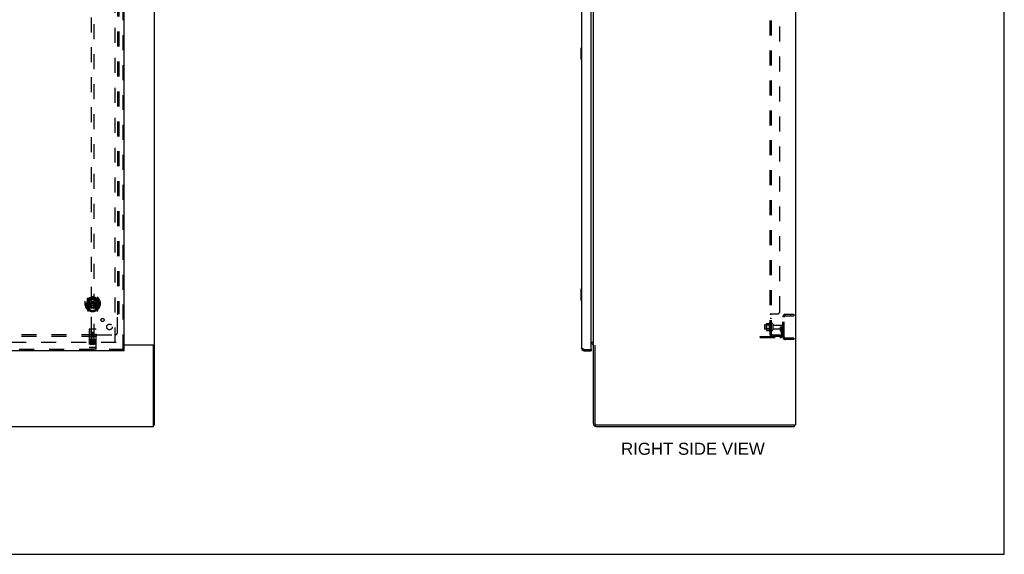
# Model space of a CAD drawing. Header units: inches. Extents: x 0 to 243, y 0 to 157.
# Tile 58 of 69: x 155 to 243, y 0 to 48. Entities that reach past the tile are written whole.
import ezdxf

# ---------------------------------------------------------------- set-up
doc = ezdxf.new("R2010")
doc.units = ezdxf.units.IN
doc.header["$LTSCALE"] = 13.357143
doc.header["$MEASUREMENT"] = 0
doc.linetypes.add('HIDDEN', pattern=[0.2, 0.1, -0.1])
doc.layers.get('0').update_dxf_attribs({"linetype": 'CONTINUOUS'})
for name, color, linetype in [('DEFAULT_2', 8, 'HIDDEN'), ('DIMENSIONS', 7, 'CONTINUOUS'), ('MAIN_DOOR_ASSEMBLY', 7, 'CONTINUOUS'), ('SUBPANELS', 7, 'CONTINUOUS')]:
    doc.layers.add(name, color=color, linetype=linetype)
doc.styles.get("Standard").update_dxf_attribs({"font": 'arial.ttf'})

msp = doc.modelspace()

# ---------------------------------------------------------------- linework, layer by layer
at = {"color": 7, "linetype": 'Continuous'}
for p, q in [((242.8571, 0), (242.8571, 157.1429)), ((224.2344, 95.2829), (224.2344, 11.5329)), ((167.1095, 11.5329), (167.1095, 66.0009)), ((206.2344, 18.6891), (206.2344, 66.0009)), ((164.422, 18.6891), (167.0488, 18.6891)), ((166.9845, 18.6579), (164.422, 18.6579)), ((167.0118, 18.6515), (167.1095, 18.6515)), ((167.047, 11.4079), (167.047, 18.5954)), ((206.0304, 18.9079), (206.1094, 18.9079)), ((206.1094, 18.7829), (206.0304, 18.7829)), ((206.2344, 11.6579), (206.2344, 18.6579)), ((206.3594, 18.6515), (206.3594, 11.6579)), ((49.172, 11.4079), (167.047, 11.4079)), ((167.1095, 11.5329), (167.047, 11.5329)), ((224.2344, 11.5329), (206.4844, 11.5329)), ((206.4844, 11.4079), (224.1719, 11.4079)), ((224.1719, 11.4079), (224.1719, 11.5329)), ((0, 0), (242.8571, 0))]:
    msp.add_line(p, q, dxfattribs=at)
at = {"color": 3, "linetype": 'Continuous'}
for points in [[(166.9542, 18.6891), (166.9538, 18.6871), (166.9537, 18.6852), (166.9539, 18.6833), (166.9543, 18.6816), (166.9549, 18.6799), (166.9558, 18.6782), (166.9569, 18.6766), (166.9584, 18.675), (166.9599, 18.6734), (166.9617, 18.6719), (166.9636, 18.6705), (166.9656, 18.6692), (166.9678, 18.6678), (166.9723, 18.6651)], [(166.9723, 18.6651), (166.9745, 18.6637), (166.9767, 18.6623), (166.9787, 18.6608), (166.9805, 18.6592), (166.9818, 18.6579)]]:
    msp.add_lwpolyline(points, dxfattribs=at)
at = {"color": 7, "linetype": 'Continuous'}
for points in [[(167.0488, 18.6891), (167.0509, 18.6875), (167.0534, 18.6859), (167.0562, 18.6844), (167.0594, 18.6828), (167.0629, 18.6812), (167.0666, 18.6797), (167.0704, 18.6782), (167.0781, 18.6752)], [(167.0781, 18.6752), (167.0819, 18.6737), (167.0855, 18.6723), (167.0889, 18.6708), (167.0921, 18.6694), (167.095, 18.6679), (167.0978, 18.6664), (167.1003, 18.6648), (167.1025, 18.6632), (167.1044, 18.6616), (167.106, 18.66), (167.1072, 18.6584), (167.1082, 18.6567), (167.1089, 18.655), (167.1093, 18.6533), (167.1095, 18.6515)]]:
    msp.add_lwpolyline(points, dxfattribs=at)
for centre, radius, start, end in [((166.9845, 18.5954), 0.0625, 0, 90), ((206.1094, 18.6579), 0.125, 0, 90), ((206.4844, 11.6579), 0.25, 180, 270), ((206.4844, 11.6579), 0.125, 180, 270)]:
    msp.add_arc(centre, radius, start, end, dxfattribs=at)
at = {"color": 3, "linetype": 'Continuous'}
msp.add_arc((206.1094, 18.6579), 0.25, 60.380685, 90, dxfattribs=at)
at = {"layer": 'DEFAULT_2', "color": 8, "linetype": 'HIDDEN'}
for p, q in [((163.6095, 18.9079), (163.6095, 91.9078)), ((223.1094, 19.4079), (223.1094, 21.1579)), ((223.2344, 19.4079), (223.2344, 21.1579)), ((223.3594, 21.4079), (224.1094, 21.4079)), ((223.3594, 21.2829), (224.1094, 21.2829)), ((223.7969, 21.4079), (223.7969, 21.2829)), ((224.1094, 21.4079), (224.1094, 21.2829)), ((221.4844, 20.4359), (221.4844, 20.1299)), ((221.5144, 20.4659), (222.1094, 20.4659)), ((221.6484, 20.5385), (221.6484, 20.0272)), ((221.6684, 20.4664), (221.6484, 20.4864)), ((221.9644, 20.4664), (221.6684, 20.4664)), ((221.6684, 20.4664), (221.6684, 20.0994)), ((221.6697, 20.6017), (221.8878, 20.6017)), ((221.9144, 20.6387), (221.9144, 19.927)), ((221.9644, 20.4664), (221.9844, 20.4864)), ((221.9644, 20.4664), (221.9644, 20.0994)), ((221.9844, 19.9487), (221.9844, 20.617)), ((222.1094, 20.0184), (222.1094, 20.5474)), ((222.2154, 20.5474), (222.2154, 20.0184)), ((222.2779, 20.4489), (223.0794, 20.4489)), ((222.9154, 20.2829), (223.0054, 20.2828)), ((222.9154, 19.9423), (222.9154, 20.2829)), ((223.0054, 20.2828), (223.1094, 20.2829)), ((223.0054, 19.5816), (223.0054, 20.2828)), ((223.0194, 19.9423), (223.0194, 20.2829)), ((223.1094, 20.2829), (223.0702, 20.2829)), ((221.1094, 19.4391), (222.8629, 19.4391)), ((221.1094, 19.3351), (221.1094, 19.4391)), ((221.1094, 19.3351), (222.8629, 19.3351)), ((221.3564, 19.3351), (221.3564, 19.4391)), ((221.5144, 20.0999), (222.1094, 20.0999)), ((221.6124, 19.3351), (221.6124, 19.4391)), ((221.6684, 20.0994), (221.6484, 20.0794)), ((221.9644, 20.0994), (221.6684, 20.0994)), ((221.6697, 19.964), (221.8878, 19.964)), ((221.9644, 20.0994), (221.9844, 20.0794)), ((222.2779, 20.1169), (223.0794, 20.1169)), ((223.0194, 20.1079), (222.9154, 20.1079)), ((222.9368, 19.8757), (222.9858, 19.8078)), ((223.0212, 19.9365), (223.0702, 19.8686)), ((163.7032, 18.9079), (128.7345, 18.9079)), ((224.1094, 19.2829), (223.3594, 19.2829)), ((224.1094, 19.1579), (223.3594, 19.1579)), ((223.7969, 19.2829), (223.7969, 19.1579)), ((224.1094, 19.2829), (224.1094, 19.1579))]:
    msp.add_line(p, q, dxfattribs=at)
for points in [[(221.6605, 20.5958), (221.6613, 20.5972), (221.6623, 20.5986), (221.6636, 20.5997), (221.665, 20.6006), (221.6666, 20.6013), (221.6683, 20.6016), (221.6697, 20.6017)], [(221.8967, 20.607), (221.8965, 20.6068), (221.8964, 20.6065), (221.8962, 20.6062), (221.896, 20.606), (221.8958, 20.6057), (221.8956, 20.6054), (221.8953, 20.6051), (221.895, 20.6047), (221.8947, 20.6044), (221.8943, 20.6041), (221.8939, 20.6037), (221.8934, 20.6034), (221.8928, 20.603), (221.8921, 20.6027), (221.8913, 20.6023), (221.8903, 20.602), (221.8891, 20.6018), (221.8879, 20.6017)], [(221.6605, 19.9699), (221.6613, 19.9685), (221.6623, 19.9671), (221.6636, 19.966), (221.665, 19.9651), (221.6666, 19.9644), (221.6683, 19.9641), (221.6697, 19.964)], [(221.8879, 19.964), (221.8891, 19.9639), (221.8903, 19.9637), (221.8913, 19.9634), (221.8921, 19.963), (221.8928, 19.9627), (221.8934, 19.9623), (221.8939, 19.962), (221.8943, 19.9616), (221.8947, 19.9613), (221.895, 19.961), (221.8953, 19.9606), (221.8956, 19.9603), (221.8958, 19.96), (221.896, 19.9597), (221.8962, 19.9595), (221.8964, 19.9592), (221.8965, 19.9589), (221.8967, 19.9587)]]:
    msp.add_lwpolyline(points, dxfattribs=at)
for centre, radius, start, end in [((223.3594, 21.1579), 0.25, 90, 180), ((223.3594, 21.1579), 0.125, 90, 180), ((221.5144, 20.4359), 0.03, 90, 180), ((221.7896, 20.5385), 0.1412, 156.049995, 180), ((222.5145, 20.2829), 0.6977, 149.336868, 152.318604), ((221.946, 20.617), 0.0384, 0, 145.550335), ((222.1624, 20.5474), 0.053, 0, 180), ((222.2779, 20.5114), 0.0625, 180, 270), ((223.0794, 20.4189), 0.03, 0, 90), ((221.5144, 20.1299), 0.03, 180, 270), ((221.7896, 20.0272), 0.1412, 180, 203.950005), ((222.5145, 20.2829), 0.6977, 207.681396, 210.663132), ((221.946, 19.9487), 0.0384, 214.449665, 360), ((222.1624, 20.0184), 0.053, 180, 360), ((222.2779, 20.0544), 0.0625, 90, 180), ((222.8629, 19.5816), 0.2465, 270, 360), ((222.8629, 19.5816), 0.1425, 270, 360), ((223.0294, 19.9423), 0.114, 180, 215.753887), ((222.9014, 19.747), 0.104, 0, 35.753887), ((223.0294, 19.9423), 0.01, 180, 215.753887), ((222.9014, 19.747), 0.208, 0, 35.753887), ((223.0794, 20.1469), 0.03, 270, 360), ((223.3594, 19.4079), 0.25, 180, 270), ((223.3594, 19.4079), 0.125, 180, 270)]:
    msp.add_arc(centre, radius, start, end, dxfattribs=at)
at = {"layer": 'MAIN_DOOR_ASSEMBLY', "color": 8, "linetype": 'HIDDEN'}
for p, q in [((164.318, 18.2619), (164.318, 92.5539)), ((161.4845, 53.2371), (161.4845, 19.2354)), ((161.7345, 19.2354), (161.7345, 53.2371)), ((161.1095, 22.8631), (161.1095, 21.8956)), ((162.1095, 21.8956), (162.1095, 22.8631)), ((161.027, 22.3794), (161.042, 22.3793)), ((161.027, 22.3794), (161.027, 21.9912)), ((161.0345, 21.9684), (161.0345, 22.426)), ((161.227, 22.0503), (161.167, 22.0503)), ((161.167, 22.0503), (161.167, 21.9003)), ((161.2047, 21.9539), (161.1753, 21.908)), ((161.227, 22.8093), (161.227, 21.7931)), ((161.2345, 22.7845), (161.2345, 21.7814)), ((161.237, 22.0134), (161.237, 21.8061)), ((161.327, 22.0514), (161.2545, 22.0514)), ((161.3228, 22.0334), (161.257, 22.0334)), ((161.327, 22.0612), (161.327, 22.6925)), ((161.3345, 22.7448), (161.3345, 22.6419)), ((161.3345, 22.0808), (161.3345, 21.8281)), ((161.4464, 22.0352), (161.477, 22.3794)), ((161.4468, 22.7187), (161.477, 22.3794)), ((161.742, 22.3794), (161.477, 22.3794)), ((161.7721, 22.7187), (161.742, 22.3794)), ((161.7726, 22.0352), (161.742, 22.3794)), ((161.8845, 22.6419), (161.8845, 22.7448)), ((161.8845, 21.8281), (161.8845, 22.0808)), ((161.892, 22.6925), (161.892, 22.0612)), ((161.9645, 22.0514), (161.892, 22.0514)), ((161.962, 22.0334), (161.8962, 22.0334)), ((161.982, 21.8061), (161.982, 22.0134)), ((161.9845, 22.7845), (161.9845, 21.7814)), ((161.992, 22.8093), (161.992, 21.7931)), ((162.052, 22.0503), (161.992, 22.0503)), ((162.0437, 21.908), (162.0142, 21.9539)), ((162.052, 21.9003), (162.052, 22.0503)), ((162.192, 22.3794), (162.177, 22.3793)), ((162.1845, 21.9684), (162.1845, 22.426)), ((162.192, 22.3794), (162.192, 21.9912)), ((161.1139, 21.885), (161.1841, 21.7095)), ((161.167, 21.9003), (161.2345, 21.9003)), ((161.2054, 21.7897), (161.2099, 21.7866)), ((161.2128, 21.7125), (161.227, 21.7931)), ((161.3045, 21.7313), (161.2345, 21.8403)), ((161.9845, 21.8403), (161.9145, 21.7313)), ((161.9845, 21.9003), (162.052, 21.9003)), ((161.992, 21.7931), (162.0062, 21.7125)), ((162.0128, 21.7892), (162.0133, 21.7896)), ((162.0133, 21.7896), (162.0135, 21.7897)), ((162.0133, 21.7896), (162.0135, 21.7897)), ((162.0349, 21.7095), (162.1051, 21.885)), ((161.297, 20.0454), (161.297, 18.3204)), ((161.892, 20.0754), (161.327, 20.0754)), ((161.483, 19.2354), (161.4795, 20.0454)), ((161.4819, 19.4854), (161.7371, 19.4854)), ((161.6945, 19.3604), (161.5245, 19.3604)), ((161.6095, 19.8078), (161.547, 19.7718)), ((161.547, 19.7718), (161.557, 19.766)), ((161.547, 19.7718), (161.547, 19.6996)), ((161.547, 19.6996), (161.557, 19.7054)), ((161.547, 19.6996), (161.6095, 19.6635)), ((161.6095, 19.7963), (161.557, 19.766)), ((161.557, 19.766), (161.557, 19.7054)), ((161.557, 19.7054), (161.6095, 19.675)), ((161.672, 19.7718), (161.6095, 19.8078)), ((161.6095, 19.8078), (161.6095, 19.7963)), ((161.662, 19.766), (161.6095, 19.7963)), ((161.6095, 19.675), (161.662, 19.7054)), ((161.6095, 19.6635), (161.672, 19.6996)), ((161.6095, 19.6635), (161.6095, 19.675)), ((161.672, 19.7718), (161.662, 19.766)), ((161.662, 19.7054), (161.662, 19.766)), ((161.672, 19.6996), (161.662, 19.7054)), ((161.672, 19.6996), (161.672, 19.7718)), ((161.736, 19.2354), (161.7395, 20.0454)), ((161.922, 18.3204), (161.922, 20.0454)), ((161.3143, 18.449), (161.3136, 18.4491)), ((161.3151, 18.449), (161.3143, 18.449)), ((161.3171, 18.4488), (161.3163, 18.4488)), ((161.3179, 18.4487), (161.3171, 18.4488)), ((161.3187, 18.4486), (161.3179, 18.4487)), ((161.3195, 18.4486), (161.3187, 18.4486)), ((161.3203, 18.4485), (161.3195, 18.4486)), ((161.3211, 18.4485), (161.3203, 18.4485)), ((161.3219, 18.4485), (161.3211, 18.4485)), ((161.3228, 18.4484), (161.3219, 18.4485)), ((161.3236, 18.4484), (161.3228, 18.4484)), ((161.3245, 18.4484), (161.3236, 18.4484)), ((161.3253, 18.4484), (161.3245, 18.4484)), ((161.3261, 18.4484), (161.3253, 18.4484)), ((161.327, 18.4484), (161.3261, 18.4484)), ((161.892, 19.1184), (161.327, 19.1184)), ((161.8924, 18.4484), (161.327, 18.4484)), ((161.465, 18.9964), (161.3726, 18.9964)), ((161.3726, 18.9964), (161.3726, 18.9539)), ((161.465, 18.9539), (161.3726, 18.9539)), ((161.3984, 19.1024), (161.5704, 19.1024)), ((161.422, 18.9875), (161.422, 18.6815)), ((161.469, 18.9104), (161.4227, 18.9104)), ((161.465, 18.8694), (161.4365, 18.8694)), ((161.5289, 18.8256), (161.4365, 18.8256)), ((161.5289, 18.7831), (161.4365, 18.7831)), ((161.483, 19.2354), (161.4845, 19.2354)), ((161.4845, 19.2354), (161.7345, 19.2354)), ((161.5289, 18.8256), (161.5289, 18.7831)), ((161.547, 18.9875), (161.547, 18.6815)), ((161.6484, 19.1024), (161.8204, 19.1024)), ((161.6608, 18.8312), (161.6777, 18.7921)), ((161.672, 18.9875), (161.672, 18.6815)), ((161.6852, 18.9607), (161.6722, 18.9422)), ((161.6817, 18.9858), (161.6852, 18.9841)), ((161.8413, 18.9964), (161.6852, 18.9964)), ((161.6852, 18.9964), (161.6852, 18.9841)), ((161.6852, 18.9607), (161.6852, 18.7831)), ((161.8413, 18.7831), (161.6852, 18.7831)), ((161.8413, 18.9539), (161.7278, 18.9539)), ((161.7278, 18.9539), (161.7278, 18.9104)), ((161.82, 18.9104), (161.7278, 18.9104)), ((161.82, 18.868), (161.7278, 18.868)), ((161.7278, 18.868), (161.7278, 18.8256)), ((161.8413, 18.8256), (161.7278, 18.8256)), ((161.7345, 19.2354), (161.736, 19.2354)), ((161.797, 18.9875), (161.797, 18.6815)), ((161.82, 18.9104), (161.82, 18.868)), ((161.8413, 18.9964), (161.8413, 18.9539)), ((161.8413, 18.8256), (161.8413, 18.7831)), ((161.8924, 18.4484), (161.8932, 18.4484)), ((161.8932, 18.4484), (161.8941, 18.4484)), ((161.8941, 18.4484), (161.8949, 18.4484)), ((161.8949, 18.4484), (161.8957, 18.4484)), ((161.8957, 18.4484), (161.8966, 18.4484)), ((161.8966, 18.4484), (161.8974, 18.4485)), ((161.8974, 18.4485), (161.8982, 18.4485)), ((161.8982, 18.4485), (161.8991, 18.4486)), ((161.8991, 18.4486), (161.8999, 18.4486)), ((161.8999, 18.4486), (161.9007, 18.4487)), ((161.9007, 18.4487), (161.9015, 18.4487)), ((161.9015, 18.4487), (161.9023, 18.4488)), ((161.9023, 18.4488), (161.9031, 18.4489)), ((161.9031, 18.4489), (161.9038, 18.449)), ((161.9038, 18.449), (161.9046, 18.449)), ((161.9046, 18.449), (161.9054, 18.4491)), ((161.9054, 18.4491), (161.9061, 18.4492)), ((164.422, 18.2619), (127.4845, 18.2619)), ((161.892, 18.2904), (161.327, 18.2904))]:
    msp.add_line(p, q, dxfattribs=at)
at = {"layer": 'MAIN_DOOR_ASSEMBLY', "color": 3, "linetype": 'Continuous'}
for p, q in [((164.422, 18.2619), (164.422, 92.5539)), ((206.0304, 18.2819), (206.0304, 67.1129)), ((205.1764, 66.2575), (205.1764, 18.4044)), ((164.422, 18.1579), (127.4845, 18.1579)), ((205.4229, 18.2619), (206.0104, 18.2619)), ((205.4229, 18.1579), (206.0304, 18.1579))]:
    msp.add_line(p, q, dxfattribs=at)
at = {"layer": 'MAIN_DOOR_ASSEMBLY', "color": 7, "linetype": 'Continuous'}
for p, q in [((205.1164, 45.1429), (205.1164, 44.1729)), ((205.1764, 45.1579), (205.1314, 45.1579)), ((205.163, 45.0579), (205.163, 44.2579)), ((205.1314, 44.1579), (205.1764, 44.1579)), ((205.1164, 23.6429), (205.1164, 22.6729)), ((205.1764, 23.6579), (205.1314, 23.6579)), ((205.163, 23.5579), (205.163, 22.7579)), ((205.1314, 22.6579), (205.1764, 22.6579)), ((164.422, 18.1579), (164.422, 18.2619)), ((206.0104, 18.2619), (206.0304, 18.2619)), ((206.0304, 18.2619), (206.0304, 18.1579))]:
    msp.add_line(p, q, dxfattribs=at)
for points in [[(205.1614, 45.094), (205.1618, 45.0883), (205.1622, 45.0825), (205.1626, 45.0765), (205.1628, 45.0704), (205.163, 45.0642), (205.163, 45.0579)], [(205.163, 44.2579), (205.163, 44.2516), (205.1628, 44.2453), (205.1626, 44.2392), (205.1622, 44.2332), (205.1618, 44.2274), (205.1614, 44.2217)], [(205.1614, 23.594), (205.1618, 23.5883), (205.1622, 23.5825), (205.1626, 23.5765), (205.1628, 23.5704), (205.163, 23.5642), (205.163, 23.5579)], [(205.163, 22.7579), (205.163, 22.7516), (205.1628, 22.7453), (205.1626, 22.7392), (205.1622, 22.7332), (205.1618, 22.7274), (205.1614, 22.7217)]]:
    msp.add_lwpolyline(points, dxfattribs=at)
at = {"layer": 'MAIN_DOOR_ASSEMBLY', "color": 8, "linetype": 'HIDDEN'}
for points in [[(161.1551, 22.5944), (161.1536, 22.5931), (161.1521, 22.5918), (161.1506, 22.5903), (161.149, 22.5889), (161.1473, 22.5873), (161.1457, 22.5857), (161.144, 22.5841), (161.1423, 22.5823), (161.1405, 22.5806), (161.1387, 22.5787), (161.1369, 22.5767), (161.135, 22.5747), (161.1331, 22.5726), (161.1312, 22.5704), (161.1292, 22.5682), (161.1272, 22.5658), (161.1252, 22.5633), (161.1231, 22.5608), (161.121, 22.5582), (161.1188, 22.5554), (161.1166, 22.5526), (161.1143, 22.5496), (161.112, 22.5465), (161.1097, 22.5433), (161.1073, 22.54), (161.1048, 22.5365), (161.1023, 22.5329), (161.0998, 22.5292), (161.0972, 22.5253), (161.0945, 22.5212), (161.0918, 22.5169), (161.089, 22.5125), (161.0861, 22.5079), (161.0831, 22.5031), (161.0801, 22.498), (161.077, 22.4927)], [(161.4215, 22.7362), (161.4269, 22.7376), (161.4323, 22.7391), (161.4377, 22.7405), (161.4432, 22.7418), (161.4486, 22.7431), (161.4541, 22.7444), (161.4595, 22.7456), (161.465, 22.7468), (161.4705, 22.7479), (161.476, 22.749), (161.4815, 22.7501), (161.487, 22.7511), (161.4925, 22.752), (161.498, 22.7529), (161.5035, 22.7538), (161.5091, 22.7546), (161.5146, 22.7554), (161.5202, 22.7561), (161.5257, 22.7568), (161.5313, 22.7575), (161.5368, 22.7581), (161.5424, 22.7586), (161.548, 22.7591), (161.5536, 22.7596), (161.5591, 22.76), (161.5647, 22.7604), (161.5703, 22.7608), (161.5759, 22.761), (161.5815, 22.7613), (161.5871, 22.7615), (161.5927, 22.7617), (161.5983, 22.7618), (161.6039, 22.7618), (161.6095, 22.7619), (161.6151, 22.7618), (161.6207, 22.7618), (161.6263, 22.7617), (161.6319, 22.7615), (161.6374, 22.7613), (161.643, 22.761), (161.6486, 22.7608), (161.6542, 22.7604), (161.6598, 22.76), (161.6654, 22.7596), (161.671, 22.7591), (161.6765, 22.7586), (161.6821, 22.7581), (161.6877, 22.7575), (161.6932, 22.7568), (161.6988, 22.7561), (161.7043, 22.7554), (161.7099, 22.7546), (161.7154, 22.7538), (161.7209, 22.7529), (161.7265, 22.752), (161.732, 22.7511), (161.7375, 22.7501), (161.743, 22.749), (161.7485, 22.7479), (161.7539, 22.7468), (161.7594, 22.7456), (161.7649, 22.7444), (161.7703, 22.7431), (161.7758, 22.7418), (161.7812, 22.7405), (161.7866, 22.7391), (161.792, 22.7376), (161.7974, 22.7362)], [(162.142, 22.4927), (162.1389, 22.498), (162.1358, 22.5031), (162.1329, 22.5079), (162.13, 22.5125), (162.1272, 22.5169), (162.1245, 22.5212), (162.1218, 22.5252), (162.1192, 22.5291), (162.1166, 22.5329), (162.1141, 22.5365), (162.1117, 22.5399), (162.1093, 22.5433), (162.1069, 22.5465), (162.1046, 22.5496), (162.1024, 22.5525), (162.1002, 22.5554), (162.098, 22.5581), (162.0959, 22.5608), (162.0938, 22.5633), (162.0917, 22.5658), (162.0897, 22.5682), (162.0878, 22.5704), (162.0858, 22.5726), (162.0839, 22.5747), (162.0821, 22.5767), (162.0802, 22.5787), (162.0784, 22.5806), (162.0767, 22.5823), (162.075, 22.5841), (162.0733, 22.5857), (162.0716, 22.5873), (162.07, 22.5889), (162.0684, 22.5903), (162.0668, 22.5917), (162.0653, 22.5931), (162.0638, 22.5944)], [(161.3136, 18.4491), (161.3128, 18.4492), (161.3125, 18.4493), (161.3121, 18.4493), (161.3117, 18.4494), (161.3114, 18.4494), (161.311, 18.4495), (161.3107, 18.4496), (161.3103, 18.4496), (161.31, 18.4497), (161.3096, 18.4497), (161.3093, 18.4498), (161.3089, 18.4499), (161.3086, 18.4499), (161.3083, 18.45), (161.3079, 18.45), (161.3076, 18.4501), (161.3073, 18.4502), (161.307, 18.4503), (161.3067, 18.4503), (161.3064, 18.4504), (161.3061, 18.4505), (161.3058, 18.4505), (161.3055, 18.4506), (161.3052, 18.4507), (161.3049, 18.4508), (161.3046, 18.4508), (161.3043, 18.4509), (161.3041, 18.451), (161.3038, 18.4511), (161.3035, 18.4512), (161.3033, 18.4512), (161.303, 18.4513), (161.3028, 18.4514), (161.3025, 18.4515), (161.3023, 18.4516), (161.302, 18.4517), (161.3018, 18.4518), (161.3016, 18.4518), (161.3014, 18.4519), (161.3011, 18.452), (161.3009, 18.4521), (161.3007, 18.4522), (161.3005, 18.4523), (161.3003, 18.4524), (161.3001, 18.4525), (161.2999, 18.4526), (161.2998, 18.4527), (161.2996, 18.4528), (161.2994, 18.4529), (161.2993, 18.4529), (161.2991, 18.453), (161.2989, 18.4531), (161.2988, 18.4532), (161.2987, 18.4533), (161.2985, 18.4534), (161.2984, 18.4535), (161.2983, 18.4536), (161.2981, 18.4537), (161.298, 18.4538), (161.2979, 18.4539), (161.2978, 18.454), (161.2977, 18.4541), (161.2976, 18.4542), (161.2976, 18.4543), (161.2975, 18.4544), (161.2974, 18.4545), (161.2973, 18.4546), (161.2973, 18.4548), (161.2972, 18.4549), (161.2972, 18.455), (161.2971, 18.4551), (161.2971, 18.4552), (161.297, 18.4553), (161.297, 18.4554), (161.297, 18.4555), (161.297, 18.4556), (161.297, 18.4557), (161.297, 18.4558)], [(161.3163, 18.4488), (161.3155, 18.4489), (161.3151, 18.449)], [(161.392, 19.1011), (161.3921, 19.1012), (161.3921, 19.1012), (161.3922, 19.1013), (161.3923, 19.1013), (161.3924, 19.1014), (161.3925, 19.1014), (161.3926, 19.1015), (161.3927, 19.1015), (161.3928, 19.1015), (161.3929, 19.1016), (161.393, 19.1016), (161.3931, 19.1016), (161.3933, 19.1017), (161.3934, 19.1017), (161.3935, 19.1018), (161.3936, 19.1018), (161.3937, 19.1018), (161.3938, 19.1019), (161.394, 19.1019), (161.3941, 19.1019), (161.3942, 19.1019), (161.3944, 19.102), (161.3945, 19.102), (161.3947, 19.102), (161.3948, 19.1021), (161.3949, 19.1021), (161.3951, 19.1021), (161.3952, 19.1021), (161.3954, 19.1022), (161.3956, 19.1022), (161.3957, 19.1022), (161.3959, 19.1022), (161.3961, 19.1022), (161.3962, 19.1023), (161.3964, 19.1023), (161.3966, 19.1023), (161.3968, 19.1023), (161.3969, 19.1023), (161.3971, 19.1023), (161.3973, 19.1023), (161.3975, 19.1023), (161.3977, 19.1023), (161.3979, 19.1024), (161.3981, 19.1024), (161.3984, 19.1024)], [(161.5704, 19.1024), (161.5706, 19.1024), (161.5708, 19.1024), (161.571, 19.1024), (161.5712, 19.1023), (161.5714, 19.1023), (161.5716, 19.1023), (161.5718, 19.1023), (161.572, 19.1023), (161.5722, 19.1023), (161.5724, 19.1023), (161.5725, 19.1023), (161.5727, 19.1023), (161.5729, 19.1022), (161.5731, 19.1022), (161.5732, 19.1022), (161.5734, 19.1022), (161.5735, 19.1022), (161.5737, 19.1021), (161.5739, 19.1021), (161.574, 19.1021), (161.5741, 19.1021), (161.5743, 19.102), (161.5744, 19.102), (161.5746, 19.102), (161.5747, 19.1019), (161.5748, 19.1019), (161.575, 19.1019), (161.5751, 19.1019), (161.5752, 19.1018), (161.5753, 19.1018), (161.5755, 19.1018), (161.5756, 19.1017), (161.5757, 19.1017), (161.5758, 19.1016), (161.5759, 19.1016), (161.576, 19.1016), (161.5761, 19.1015), (161.5762, 19.1015), (161.5763, 19.1015), (161.5764, 19.1014), (161.5765, 19.1014), (161.5766, 19.1013), (161.5767, 19.1013), (161.5768, 19.1012), (161.5769, 19.1012), (161.577, 19.1011)], [(161.642, 19.1011), (161.6421, 19.1012), (161.6421, 19.1012), (161.6422, 19.1013), (161.6423, 19.1013), (161.6424, 19.1014), (161.6425, 19.1014), (161.6426, 19.1015), (161.6427, 19.1015), (161.6428, 19.1015), (161.6429, 19.1016), (161.643, 19.1016), (161.6431, 19.1016), (161.6433, 19.1017), (161.6434, 19.1017), (161.6435, 19.1018), (161.6436, 19.1018), (161.6437, 19.1018), (161.6439, 19.1019), (161.644, 19.1019), (161.6441, 19.1019), (161.6442, 19.1019), (161.6444, 19.102), (161.6445, 19.102), (161.6447, 19.102), (161.6448, 19.1021), (161.6449, 19.1021), (161.6451, 19.1021), (161.6452, 19.1021), (161.6454, 19.1022), (161.6456, 19.1022), (161.6457, 19.1022), (161.6459, 19.1022), (161.6461, 19.1022), (161.6462, 19.1023), (161.6464, 19.1023), (161.6466, 19.1023), (161.6468, 19.1023), (161.647, 19.1023), (161.6471, 19.1023), (161.6473, 19.1023), (161.6475, 19.1023), (161.6477, 19.1023), (161.6479, 19.1024), (161.6481, 19.1024), (161.6484, 19.1024)], [(161.8204, 19.1024), (161.8206, 19.1024), (161.8208, 19.1024), (161.821, 19.1024), (161.8212, 19.1023), (161.8214, 19.1023), (161.8216, 19.1023), (161.8218, 19.1023), (161.822, 19.1023), (161.8222, 19.1023), (161.8224, 19.1023), (161.8225, 19.1023), (161.8227, 19.1023), (161.8229, 19.1022), (161.8231, 19.1022), (161.8232, 19.1022), (161.8234, 19.1022), (161.8235, 19.1022), (161.8237, 19.1021), (161.8239, 19.1021), (161.824, 19.1021), (161.8242, 19.1021), (161.8243, 19.102), (161.8244, 19.102), (161.8246, 19.102), (161.8247, 19.1019), (161.8248, 19.1019), (161.825, 19.1019), (161.8251, 19.1019), (161.8252, 19.1018), (161.8253, 19.1018), (161.8255, 19.1018), (161.8256, 19.1017), (161.8257, 19.1017), (161.8258, 19.1016), (161.8259, 19.1016), (161.826, 19.1016), (161.8261, 19.1015), (161.8262, 19.1015), (161.8263, 19.1015), (161.8264, 19.1014), (161.8265, 19.1014), (161.8266, 19.1013), (161.8267, 19.1013), (161.8268, 19.1012), (161.8269, 19.1012), (161.827, 19.1011)], [(161.9061, 18.4492), (161.9065, 18.4493), (161.9068, 18.4493), (161.9072, 18.4494), (161.9076, 18.4494), (161.9079, 18.4495), (161.9083, 18.4496), (161.9086, 18.4496), (161.909, 18.4497), (161.9093, 18.4497), (161.9097, 18.4498), (161.91, 18.4499), (161.9103, 18.4499), (161.9107, 18.45), (161.911, 18.45), (161.9113, 18.4501), (161.9116, 18.4502), (161.912, 18.4503), (161.9123, 18.4503), (161.9126, 18.4504), (161.9129, 18.4505), (161.9132, 18.4505), (161.9135, 18.4506), (161.9138, 18.4507), (161.9141, 18.4508), (161.9143, 18.4508), (161.9146, 18.4509), (161.9149, 18.451), (161.9152, 18.4511), (161.9154, 18.4512), (161.9157, 18.4512), (161.9159, 18.4513), (161.9162, 18.4514), (161.9164, 18.4515), (161.9167, 18.4516), (161.9169, 18.4517), (161.9171, 18.4518), (161.9174, 18.4518), (161.9176, 18.4519), (161.9178, 18.452), (161.918, 18.4521), (161.9182, 18.4522), (161.9184, 18.4523), (161.9186, 18.4524), (161.9188, 18.4525), (161.919, 18.4526), (161.9192, 18.4527), (161.9194, 18.4528), (161.9195, 18.4529), (161.9197, 18.4529), (161.9198, 18.453), (161.92, 18.4531), (161.9201, 18.4532), (161.9203, 18.4533), (161.9204, 18.4534), (161.9206, 18.4535), (161.9207, 18.4536), (161.9208, 18.4537), (161.9209, 18.4538), (161.921, 18.4539), (161.9211, 18.454), (161.9212, 18.4541), (161.9213, 18.4542), (161.9214, 18.4543), (161.9215, 18.4544), (161.9215, 18.4545), (161.9216, 18.4546), (161.9217, 18.4548), (161.9217, 18.4549), (161.9218, 18.455), (161.9218, 18.4551), (161.9219, 18.4552), (161.9219, 18.4553), (161.9219, 18.4554), (161.9219, 18.4555), (161.922, 18.4556), (161.922, 18.4557), (161.922, 18.4558)]]:
    msp.add_lwpolyline(points, dxfattribs=at)
at = {"layer": 'MAIN_DOOR_ASSEMBLY', "color": 3, "linetype": 'Continuous'}
for points in [[(205.3436, 18.2915), (205.3285, 18.2975), (205.3138, 18.3034), (205.2996, 18.3094), (205.2859, 18.3153), (205.2728, 18.3212), (205.2603, 18.3272), (205.2486, 18.3331), (205.2375, 18.339), (205.2273, 18.345), (205.2179, 18.3509), (205.2094, 18.3569), (205.2018, 18.3628), (205.1951, 18.3687), (205.1894, 18.3747), (205.1848, 18.3806), (205.1811, 18.3865), (205.1785, 18.3925), (205.1769, 18.3984), (205.1764, 18.4044)], [(205.4229, 18.2619), (205.3907, 18.2737), (205.3748, 18.2797), (205.3591, 18.2856), (205.3436, 18.2915)]]:
    msp.add_lwpolyline(points, dxfattribs=at)
at = {"layer": 'MAIN_DOOR_ASSEMBLY', "color": 8, "linetype": 'HIDDEN'}
for centre, radius in [((161.6095, 22.3614), 0.35), ((161.6095, 22.3614), 0.335), ((161.6095, 22.3614), 0.205), ((161.6095, 22.3614), 0.133), ((161.6095, 19.7354), 0.085), ((161.6095, 19.7354), 0.0845)]:
    msp.add_circle(centre, radius, dxfattribs=at)
at = {"layer": 'MAIN_DOOR_ASSEMBLY', "color": 7, "linetype": 'Continuous'}
for centre, radius, start, end in [((205.1314, 45.1429), 0.015, 90, 180), ((205.1614, 45.1429), 0.015, 0, 90), ((205.1314, 44.1729), 0.015, 180, 270), ((205.1614, 44.1729), 0.015, 270, 360), ((205.1314, 23.6429), 0.015, 90, 180), ((205.1614, 23.6429), 0.015, 0, 90), ((205.1314, 22.6729), 0.015, 180, 270), ((205.1614, 22.6729), 0.015, 270, 360), ((205.4229, 18.4044), 0.1425, 228.661139, 270)]:
    msp.add_arc(centre, radius, start, end, dxfattribs=at)
at = {"layer": 'MAIN_DOOR_ASSEMBLY', "color": 8, "linetype": 'HIDDEN'}
for centre, radius, start, end in [((161.6095, 22.3794), 0.7, 305.512627, 234.487373), ((161.6095, 22.3768), 0.5825, 0.246433, 179.753567), ((161.6095, 22.3514), 0.58, 7.662179, 172.337821), ((161.1245, 22.8631), 0.015, 135.074791, 180), ((161.242, 22.8093), 0.015, 130.358711, 180), ((161.6095, 22.3514), 0.48, 55.046135, 124.953865), ((161.977, 22.8093), 0.015, 0, 49.641289), ((162.0945, 22.8631), 0.015, 0, 44.925209), ((161.0545, 22.426), 0.02, 172.337821, 180), ((161.0545, 21.9684), 0.02, 180, 215.296145), ((161.6095, 22.3614), 0.7, 215.296145, 324.703855), ((161.6095, 22.0619), 0.7, 49.529021, 130.470979), ((161.6095, 22.6919), 0.7, 233.231921, 306.76808), ((161.0465, 22.0554), 0.188, 327.320763, 360), ((161.2545, 22.7845), 0.02, 129.337848, 179.998354), ((161.2545, 22.0314), 0.02, 90, 180), ((161.257, 22.0134), 0.02, 90, 180), ((161.3228, 22.0134), 0.02, 66.536037, 90), ((161.342, 22.6925), 0.015, 112.986296, 180), ((161.342, 22.0612), 0.015, 180, 247.013704), ((161.6095, 22.6739), 0.7, 246.536037, 293.463963), ((161.3645, 22.6419), 0.03, 180, 311.126075), ((161.3645, 22.0808), 0.03, 48.873925, 180), ((161.6095, 22.3614), 0.3425, 48.873925, 131.126075), ((161.6095, 22.3614), 0.3425, 228.873925, 311.126075), ((161.4265, 22.0369), 0.02, 254.386903, 354.920392), ((161.4269, 22.7169), 0.02, 5.079608, 105.575159), ((161.7921, 22.7169), 0.02, 74.424841, 174.920392), ((161.7925, 22.0369), 0.02, 185.079608, 285.613097), ((161.8545, 22.6419), 0.03, 228.873925, 360), ((161.8545, 22.0808), 0.03, 0, 131.126075), ((161.877, 22.6925), 0.015, 0, 67.013704), ((161.877, 22.0612), 0.015, 292.986296, 360), ((161.8962, 22.0134), 0.02, 90, 113.463963), ((161.962, 22.0134), 0.02, 0, 90), ((161.9645, 22.0314), 0.02, 0, 90), ((161.9645, 22.7845), 0.02, 0, 50.659436), ((162.1725, 22.0554), 0.188, 180, 212.679237), ((162.1645, 21.9684), 0.02, 324.703855, 360), ((162.1645, 22.426), 0.02, 0, 7.662179), ((161.1245, 21.8956), 0.015, 180, 224.925209), ((161.1795, 21.9053), 0.005, 147.320763, 270), ((161.198, 21.7151), 0.015, 201.804147, 350), ((161.2145, 21.8258), 0.02, 234.487373, 360), ((161.217, 21.8061), 0.02, 234.745742, 360), ((161.2545, 21.7814), 0.02, 180, 238.529545), ((161.6095, 22.3614), 0.6, 242.720387, 297.279613), ((161.9645, 21.7814), 0.02, 301.468798, 359.999186), ((162.002, 21.8061), 0.02, 180, 305.254258), ((162.0045, 21.8258), 0.02, 180, 305.512627), ((162.021, 21.7151), 0.015, 190, 338.195853), ((162.0395, 21.9053), 0.005, 270, 32.679237), ((162.0945, 21.8956), 0.015, 315.074791, 360), ((161.327, 20.0454), 0.03, 90, 180), ((161.4495, 20.0454), 0.03, 0, 90), ((161.5245, 19.3204), 0.04, 90, 180), ((161.6945, 19.3204), 0.04, 0, 90), ((161.7695, 20.0454), 0.03, 90, 180), ((161.892, 20.0454), 0.03, 0, 90), ((161.327, 19.1484), 0.03, 180, 270), ((161.4364, 18.8475), 0.0644, 102.299475, 270.077517), ((161.4365, 18.8475), 0.0219, 89.90115, 270), ((161.465, 18.9329), 0.0635, 270, 90), ((161.465, 18.932), 0.0219, 280.307003, 90), ((161.5245, 19.2754), 0.04, 180, 270), ((161.6354, 18.8899), 0.1065, 64.263623, 293.402735), ((161.6354, 18.8899), 0.0639, 54.889479, 293.402609), ((161.6945, 19.2754), 0.04, 270, 360), ((161.892, 19.1484), 0.03, 270, 360), ((161.327, 18.3204), 0.03, 180, 270), ((161.892, 18.3204), 0.03, 270, 360)]:
    msp.add_arc(centre, radius, start, end, dxfattribs=at)
at = {"layer": 'MAIN_DOOR_ASSEMBLY', "color": 3, "linetype": 'Continuous'}
for centre, radius, start, end in [((205.4229, 18.4044), 0.2465, 180, 270), ((206.0104, 18.2819), 0.02, 270, 360)]:
    msp.add_arc(centre, radius, start, end, dxfattribs=at)
at = {"layer": 'SUBPANELS', "color": 8, "linetype": 'HIDDEN'}
for p, q in [((221.9844, 19.5641), (221.9844, 91.2516)), ((222.1094, 19.5641), (222.1094, 91.2516)), ((163.8282, 89.3766), (163.8282, 21.4391)), ((163.9532, 89.3766), (163.9532, 21.4391)), ((222.8594, 21.6891), (222.8594, 89.1266)), ((163.7874, 21.4391), (163.8668, 21.4391)), ((163.8282, 19.8141), (163.8282, 21.4038)), ((163.9532, 21.4391), (163.8668, 21.4391)), ((222.1094, 21.4038), (221.9844, 21.4038)), ((222.0073, 21.4237), (222.0036, 21.4221)), ((222.0111, 21.4254), (222.0069, 21.4236)), ((222.019, 21.4287), (222.0105, 21.4251)), ((222.0383, 21.4391), (222.6094, 21.4391)), ((222.1257, 21.4207), (222.1236, 21.4192)), ((222.1094, 21.0421), (221.9844, 21.0421)), ((222.1094, 20.7611), (221.9844, 20.7611)), ((222.1094, 20.5329), (221.9844, 20.5329)), ((161.9532, 19.5641), (132.2657, 19.5641)), ((161.9532, 19.4391), (132.2657, 19.4391)), ((161.9532, 19.5256), (161.9532, 19.605)), ((161.9532, 19.4391), (161.9532, 19.5256)), ((161.9702, 19.5454), (161.9767, 19.5518)), ((161.9886, 19.5641), (163.5782, 19.5641)), ((222.1094, 20.0329), (221.9844, 20.0329)), ((222.1094, 19.5641), (221.9844, 19.5641)), ((222.0073, 19.5438), (222.0036, 19.5454)), ((222.0383, 19.5256), (222.1349, 19.605)), ((222.0496, 19.564), (222.0532, 19.5641)), ((222.0501, 19.5641), (222.0498, 19.564)), ((222.05, 19.564), (222.0498, 19.564)), ((222.0532, 19.5645), (222.0523, 19.5644)), ((222.054, 19.5646), (222.053, 19.5645)), ((222.0549, 19.5648), (222.0538, 19.5646)), ((222.0558, 19.565), (222.0546, 19.5647)), ((222.0563, 19.5651), (222.0555, 19.5649)), ((222.0572, 19.5652), (222.0558, 19.565)), ((222.058, 19.5654), (222.0567, 19.5651)), ((222.0589, 19.5656), (222.0576, 19.5653)), ((222.0598, 19.5658), (222.0586, 19.5655)), ((222.0607, 19.566), (222.0595, 19.5657)), ((222.0616, 19.5662), (222.0604, 19.5659)), ((222.0625, 19.5664), (222.0614, 19.5662)), ((222.0634, 19.5666), (222.0624, 19.5664)), ((222.0644, 19.5669), (222.0634, 19.5666)), ((222.0654, 19.5672), (222.0643, 19.5669)), ((222.0664, 19.5674), (222.0653, 19.5671)), ((222.0672, 19.5676), (222.0662, 19.5674)), ((222.0682, 19.5679), (222.0664, 19.5674)), ((222.0692, 19.5682), (222.0675, 19.5677)), ((222.0702, 19.5685), (222.0686, 19.568)), ((222.0712, 19.5688), (222.0696, 19.5683)), ((222.0722, 19.5691), (222.0707, 19.5686)), ((222.0732, 19.5694), (222.0718, 19.569)), ((222.0743, 19.5697), (222.0729, 19.5693)), ((222.0753, 19.5701), (222.074, 19.5697)), ((222.0763, 19.5704), (222.0751, 19.57)), ((222.0774, 19.5707), (222.0762, 19.5704)), ((222.0784, 19.5711), (222.0773, 19.5707)), ((222.0795, 19.5715), (222.0784, 19.5711)), ((222.0826, 19.5726), (222.0815, 19.5722)), ((222.0836, 19.573), (222.0826, 19.5726)), ((222.0847, 19.5733), (222.0836, 19.5729)), ((222.0877, 19.5745), (222.0866, 19.5741)), ((222.0885, 19.5748), (222.0876, 19.5744)), ((222.0894, 19.5752), (222.0877, 19.5745)), ((222.0903, 19.5756), (222.0887, 19.5749)), ((222.0912, 19.5759), (222.0897, 19.5753)), ((222.0921, 19.5763), (222.0906, 19.5757)), ((222.0929, 19.5766), (222.0916, 19.5761)), ((222.0938, 19.577), (222.0925, 19.5765)), ((222.0946, 19.5774), (222.0935, 19.5769)), ((222.0954, 19.5777), (222.0944, 19.5773)), ((222.0963, 19.5781), (222.0953, 19.5777)), ((222.0971, 19.5785), (222.0962, 19.5781)), ((222.0986, 19.5792), (222.0978, 19.5788)), ((222.1001, 19.5799), (222.0987, 19.5792)), ((222.1009, 19.5803), (222.0995, 19.5796)), ((222.1016, 19.5806), (222.1003, 19.58)), ((222.1024, 19.581), (222.1011, 19.5804)), ((222.1031, 19.5813), (222.1019, 19.5807)), ((222.1038, 19.5817), (222.1027, 19.5811)), ((222.1045, 19.582), (222.1034, 19.5815)), ((222.1051, 19.5824), (222.1042, 19.5819)), ((222.1058, 19.5827), (222.1049, 19.5823)), ((222.1065, 19.5831), (222.1056, 19.5826)), ((222.1071, 19.5834), (222.1063, 19.583)), ((222.1077, 19.5838), (222.107, 19.5834)), ((222.1083, 19.5841), (222.1077, 19.5837)), ((222.109, 19.5844), (222.1083, 19.5841)), ((222.1096, 19.5848), (222.1089, 19.5844)), ((222.1094, 19.584), (222.1101, 19.5846)), ((222.1102, 19.5851), (222.1095, 19.5848)), ((222.1099, 19.5844), (222.1106, 19.585)), ((222.1108, 19.5855), (222.1101, 19.5851)), ((222.1103, 19.5848), (222.1111, 19.5854)), ((222.1113, 19.5858), (222.1106, 19.5854)), ((222.1108, 19.5852), (222.1116, 19.5858)), ((222.1119, 19.5861), (222.1112, 19.5857)), ((222.1113, 19.5855), (222.1117, 19.5859)), ((222.1116, 19.5858), (222.1121, 19.5862)), ((222.1123, 19.5864), (222.1117, 19.586)), ((222.112, 19.5861), (222.1125, 19.5865)), ((222.1125, 19.5866), (222.1121, 19.5863)), ((222.1129, 19.5868), (222.1123, 19.5864)), ((222.1124, 19.5864), (222.1128, 19.5867)), ((222.1132, 19.587), (222.1128, 19.5867)), ((222.1128, 19.5867), (222.1131, 19.5869)), ((222.1133, 19.5871), (222.1131, 19.5869)), ((222.1133, 19.5871), (222.1134, 19.5871)), ((222.1134, 19.5871), (222.1133, 19.587)), ((222.1134, 19.5871), (222.1134, 19.5871)), ((222.1238, 19.5877), (222.1215, 19.5852)), ((222.1275, 19.5917), (222.1236, 19.5875)), ((222.1292, 19.5936), (222.1274, 19.5916)), ((222.1308, 19.5953), (222.129, 19.5933)), ((222.2214, 19.5641), (222.8594, 19.5641)), ((222.8594, 19.4391), (222.2214, 19.4391)), ((222.8594, 19.5641), (222.8594, 19.4391))]:
    msp.add_line(p, q, dxfattribs=at)
for points in [[(163.7874, 21.4391), (163.788, 21.4373), (163.7888, 21.4356), (163.7896, 21.434), (163.7906, 21.4324), (163.7916, 21.4308), (163.7928, 21.4293), (163.7942, 21.4277), (163.7957, 21.4262), (163.7973, 21.4248), (163.799, 21.4234), (163.8008, 21.422), (163.8026, 21.4207), (163.8046, 21.4193), (163.8067, 21.418), (163.8089, 21.4167), (163.8135, 21.4139)], [(163.8135, 21.4139), (163.8159, 21.4125), (163.8182, 21.411), (163.8205, 21.4096), (163.8227, 21.4081), (163.8247, 21.4066), (163.8265, 21.4052), (163.8282, 21.4038)], [(163.8469, 21.4221), (163.8405, 21.4156), (163.8386, 21.4137), (163.8368, 21.4119), (163.8349, 21.41), (163.8331, 21.4083), (163.8313, 21.4066), (163.8297, 21.4051), (163.8282, 21.4038)], [(163.8668, 21.4391), (163.8646, 21.4375), (163.8625, 21.4359), (163.8604, 21.4343), (163.8585, 21.4328), (163.8566, 21.4312), (163.8548, 21.4297), (163.8531, 21.4281), (163.8515, 21.4266), (163.85, 21.4251), (163.8484, 21.4236), (163.8469, 21.4221)], [(222.0036, 21.4221), (222.0002, 21.4204), (221.9969, 21.4187), (221.9938, 21.4169), (221.991, 21.4149), (221.9887, 21.4129), (221.9869, 21.4108), (221.9857, 21.4089), (221.9849, 21.407), (221.9845, 21.4053), (221.9844, 21.4038)], [(222.0004, 21.4206), (221.9975, 21.419), (221.9947, 21.4174), (221.992, 21.4156), (221.9896, 21.4137), (221.9878, 21.4119), (221.9864, 21.41), (221.9854, 21.4083), (221.9848, 21.4066), (221.9844, 21.4051), (221.9844, 21.4038)], [(221.9864, 21.41), (221.9854, 21.4083), (221.9848, 21.4066), (221.9844, 21.4051), (221.9844, 21.4038)], [(221.9849, 21.407), (221.9845, 21.4053), (221.9844, 21.4038)], [(221.9969, 21.4187), (221.9938, 21.4169), (221.991, 21.4149), (221.9887, 21.4129), (221.9869, 21.4108), (221.9857, 21.4089)], [(221.9975, 21.419), (221.9947, 21.4174), (221.992, 21.4156), (221.9896, 21.4137)], [(222.0383, 21.4391), (222.0363, 21.4375), (222.0339, 21.4359), (222.0312, 21.4343), (222.0281, 21.4328), (222.0248, 21.4312), (222.0213, 21.4297), (222.0177, 21.4281)], [(222.0383, 21.4391), (222.036, 21.4373), (222.0333, 21.4356), (222.0302, 21.4338), (222.0267, 21.4321), (222.0229, 21.4304), (222.019, 21.4287)], [(222.0383, 21.4391), (222.0363, 21.4375), (222.0339, 21.4359), (222.0312, 21.4343), (222.0281, 21.4328)], [(222.036, 21.4373), (222.0333, 21.4356), (222.0302, 21.4338)], [(222.1238, 21.4193), (222.1194, 21.4163), (222.1173, 21.4148), (222.1154, 21.4133), (222.1136, 21.4117), (222.112, 21.4101), (222.1108, 21.4085), (222.11, 21.4069), (222.1095, 21.4053), (222.1094, 21.4038)], [(222.12, 21.4167), (222.118, 21.4153), (222.1161, 21.4139), (222.1144, 21.4125), (222.1128, 21.411), (222.1115, 21.4096), (222.1106, 21.4081), (222.1099, 21.4066), (222.1095, 21.4052), (222.1094, 21.4038)], [(222.112, 21.4101), (222.1108, 21.4085), (222.11, 21.4069), (222.1095, 21.4053), (222.1094, 21.4038)], [(222.1115, 21.4096), (222.1106, 21.4081), (222.1099, 21.4066), (222.1095, 21.4052)], [(222.1161, 21.4139), (222.1144, 21.4125), (222.1128, 21.411)], [(222.1173, 21.4148), (222.1154, 21.4133), (222.1136, 21.4117)], [(222.1349, 21.4391), (222.1353, 21.4371), (222.1354, 21.4353), (222.1353, 21.4335), (222.1349, 21.4317), (222.1343, 21.4301), (222.1334, 21.4284), (222.1322, 21.4267), (222.1308, 21.425), (222.1292, 21.4235), (222.1275, 21.4221), (222.1257, 21.4207)], [(222.1292, 21.4235), (222.1275, 21.4221), (222.1257, 21.4207)], [(222.1349, 21.4391), (222.1352, 21.4373), (222.1354, 21.4356), (222.1354, 21.434), (222.1351, 21.4324), (222.1346, 21.4308), (222.1339, 21.4293), (222.133, 21.4277), (222.1319, 21.4262), (222.1305, 21.4248), (222.129, 21.4234), (222.1274, 21.422)], [(222.1339, 21.4293), (222.133, 21.4277), (222.1319, 21.4262), (222.1305, 21.4248), (222.129, 21.4234), (222.1274, 21.422)], [(222.1349, 21.4317), (222.1343, 21.4301), (222.1334, 21.4284), (222.1322, 21.4267), (222.1308, 21.425)], [(222.1349, 21.4391), (222.1352, 21.4373), (222.1354, 21.4356), (222.1354, 21.434), (222.1351, 21.4324)], [(222.1349, 21.4391), (222.1353, 21.4371), (222.1354, 21.4353), (222.1353, 21.4335)], [(161.9532, 19.605), (161.955, 19.6043), (161.9567, 19.6035), (161.9584, 19.6027), (161.96, 19.6017), (161.9615, 19.6007), (161.963, 19.5995), (161.9646, 19.5981), (161.9661, 19.5966), (161.9676, 19.595), (161.969, 19.5933), (161.9703, 19.5916), (161.9716, 19.5897), (161.973, 19.5877), (161.9743, 19.5856), (161.9756, 19.5834)], [(161.9532, 19.5256), (161.9548, 19.5278), (161.9564, 19.5299), (161.958, 19.5319), (161.9595, 19.5339), (161.9611, 19.5357), (161.9627, 19.5375), (161.9642, 19.5392), (161.9657, 19.5408), (161.9672, 19.5424), (161.9687, 19.5439), (161.9702, 19.5454)], [(161.9756, 19.5834), (161.9784, 19.5788), (161.9798, 19.5765), (161.9813, 19.5741), (161.9828, 19.5718), (161.9843, 19.5697), (161.9857, 19.5676), (161.9872, 19.5658), (161.9886, 19.5641)], [(161.9767, 19.5518), (161.9786, 19.5537), (161.9805, 19.5556), (161.9823, 19.5574), (161.984, 19.5592), (161.9857, 19.561), (161.9872, 19.5626), (161.9886, 19.5641)], [(222.0036, 19.5454), (222.0002, 19.547), (221.9969, 19.5487), (221.9938, 19.5506), (221.991, 19.5525), (221.9887, 19.5545), (221.9869, 19.5566), (221.9857, 19.5586), (221.9849, 19.5606), (221.9845, 19.5624), (221.9844, 19.5641)], [(222.0004, 19.5469), (221.9975, 19.5484), (221.9947, 19.55), (221.992, 19.5518), (221.9896, 19.5537), (221.9878, 19.5556), (221.9864, 19.5574), (221.9854, 19.5592), (221.9848, 19.561), (221.9844, 19.5626), (221.9844, 19.5641)], [(222.0383, 19.5256), (222.036, 19.528), (222.0333, 19.5303), (222.0302, 19.5326), (222.0267, 19.5347), (222.0229, 19.5367), (222.019, 19.5386), (222.0151, 19.5404), (222.0069, 19.5439)], [(222.0383, 19.5256), (222.0363, 19.5278), (222.0339, 19.5299), (222.0312, 19.5319), (222.0281, 19.5339), (222.0248, 19.5357), (222.0213, 19.5375), (222.0177, 19.5392), (222.0141, 19.5408)], [(222.0498, 19.564), (222.0496, 19.564), (222.0496, 19.564), (222.0497, 19.564), (222.05, 19.564), (222.0504, 19.5641), (222.0508, 19.5641), (222.0514, 19.5641), (222.052, 19.5641), (222.0526, 19.5641)], [(222.0516, 19.5642), (222.051, 19.5642), (222.0505, 19.5641), (222.0501, 19.5641)], [(222.0523, 19.5644), (222.0516, 19.5643), (222.051, 19.5642)], [(222.0816, 19.5722), (222.0805, 19.5718), (222.0795, 19.5715)], [(222.0867, 19.5741), (222.0857, 19.5737), (222.0846, 19.5733)], [(222.0994, 19.5795), (222.0979, 19.5788), (222.097, 19.5784)], [(222.1219, 19.5856), (222.12, 19.5834), (222.118, 19.5812), (222.1161, 19.5788), (222.1144, 19.5765), (222.1128, 19.5741), (222.1115, 19.5718), (222.1106, 19.5697), (222.1099, 19.5676), (222.1095, 19.5658), (222.1094, 19.5641)], [(222.1215, 19.5852), (222.1194, 19.5828), (222.1173, 19.5803), (222.1154, 19.5778), (222.1136, 19.5752), (222.112, 19.5727), (222.1108, 19.5703), (222.11, 19.5681), (222.1095, 19.566), (222.1094, 19.5641)], [(222.1131, 19.5869), (222.1133, 19.587), (222.1133, 19.5871)], [(222.1349, 19.605), (222.1352, 19.6043), (222.1354, 19.6035), (222.1354, 19.6027), (222.1351, 19.6017), (222.1346, 19.6007), (222.1339, 19.5995), (222.133, 19.5981), (222.1319, 19.5966), (222.1305, 19.595)], [(222.1349, 19.605), (222.1353, 19.6042), (222.1354, 19.6034), (222.1353, 19.6024), (222.1349, 19.6013), (222.1343, 19.6001), (222.1334, 19.5987), (222.1322, 19.5971), (222.1308, 19.5953)]]:
    msp.add_lwpolyline(points, dxfattribs=at)
for centre, radius in [((162.4908, 20.9016), 0.1405), ((163.1095, 20.2829), 0.25)]:
    msp.add_circle(centre, radius, dxfattribs=at)
for centre, radius, start, end in [((222.6094, 21.6891), 0.25, 270, 360), ((163.5782, 19.8141), 0.25, 270, 360), ((222.2214, 19.6761), 0.237, 180, 270), ((222.2214, 19.6761), 0.112, 180, 270)]:
    msp.add_arc(centre, radius, start, end, dxfattribs=at)

# ---------------------------------------------------------------- texts
at = {"layer": 'DIMENSIONS', "color": 2, "linetype": 'Continuous', "insert": (215.1073, 9.9526), "char_height": 1.071429, "width": 12.777483, "attachment_point": 2, "line_spacing_factor": 0.9}
msp.add_mtext('RIGHT SIDE VIEW', dxfattribs=at)

doc.saveas('drawing.dxf')
